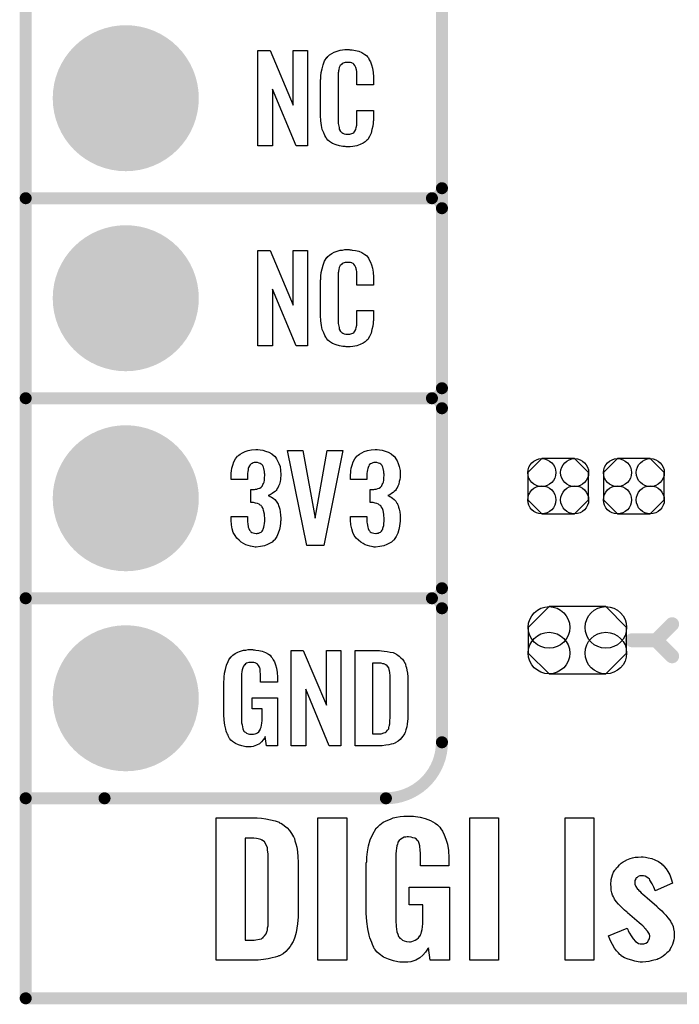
# Model space of a CAD drawing. Extents: x -0.07 to 0.95, y -0.15 to 2.1.
# Tile 1 of 14: x -0.05 to 0.28, y -0.15 to 0.34. Entities that reach past the tile are written whole.
import ezdxf

# ---------------------------------------------------------------- set-up
doc = ezdxf.new("R2010")
doc.units = 0
doc.layers.get('0').update_dxf_attribs({"linetype": 'CONTINUOUS'})
for name, color, linetype in [('gko', 6, 'CONTINUOUS'), ('gto', 2, 'CONTINUOUS'), ('gts', 1, 'CONTINUOUS')]:
    doc.layers.add(name, color=color, linetype=linetype)

# ---------------------------------------------------------------- blocks, each defined once
blk = doc.blocks.new('D11')
at = {"const_width": 0.003}
blk.add_lwpolyline([(-0.0015, 0, 1), (0.0015, 0, 1)], format="xyb", close=True, dxfattribs=at)
blk = doc.blocks.new('D15')
at = {"const_width": 0.0035}
blk.add_lwpolyline([(-0.00175, 0, 1), (0.00175, 0, 1)], format="xyb", close=True, dxfattribs=at)
blk = doc.blocks.new('D90')
blk.add_lwpolyline([(-0.0152, 0.0068), (-0.0152, -0.0068), (-0.0082, -0.0138), (0.0082, -0.0138), (0.0152, -0.0068), (0.0152, 0.0068), (0.0082, 0.0138), (-0.0082, 0.0138)], close=True)
for centre in [(-0.0082, 0.0068), (0.0082, 0.0068), (-0.0082, -0.0068), (0.0082, -0.0068)]:
    blk.add_circle(centre, 0.007)
blk = doc.blocks.new('D94')
blk.add_lwpolyline([(-0.0142, -0.0168), (0.0142, -0.0168), (0.0246, -0.0064), (0.0246, 0.0064), (0.0142, 0.0168), (-0.0142, 0.0168), (-0.0246, 0.0064), (-0.0246, -0.0064)], close=True)
for centre in [(-0.0142, 0.0064), (0.0142, 0.0064), (-0.0142, -0.0064), (0.0142, -0.0064)]:
    blk.add_circle(centre, 0.0104)
blk = doc.blocks.new('D42')
at = {"const_width": 0.0365}
blk.add_lwpolyline([(-0.01825, 0, 1), (0.01825, 0, 1)], format="xyb", close=True, dxfattribs=at)

msp = doc.modelspace()

# ---------------------------------------------------------------- linework, layer by layer
at = {"layer": 'gko', "color": 6, "const_width": 0.006}
for points in [[(-0.05, -0.15), (-0.05, 2.01)], [(-0.05, -0.15), (0.85, -0.15)]]:
    msp.add_lwpolyline(points, dxfattribs=at)
at = {"layer": 'gto', "color": 2}
for points, const_width in [([(0.158, -0.022), (0.158, 0.722)], 0.006), ([(0.158, 0.255), (0.158, 0.345)], 0.006), ([(-0.05, 0.25), (0.153, 0.25)], 0.006), ([(-0.05, 0.25), (0.153, 0.25)], 0.006), ([(0.153, 0.25), (0.153, 0.25)], 0.006), ([(0.153, 0.25), (0.153, 0.25)], 0.006), ([(0.158, 0.245), (0.158, 0.245)], 0.006), ([(0.158, 0.245), (0.158, 0.245)], 0.006), ([(0.158, 0.245), (0.158, 0.245)], 0.006), ([(0.158, 0.245), (0.158, 0.245)], 0.006), ([(0.158, 0.155), (0.158, 0.245)], 0.006), ([(-0.05, 0.15), (0.153, 0.15)], 0.006), ([(-0.05, 0.15), (0.153, 0.15)], 0.006), ([(0.153, 0.15), (0.153, 0.15)], 0.006), ([(0.153, 0.15), (0.153, 0.15)], 0.006), ([(0.158, 0.145), (0.158, 0.145)], 0.006), ([(0.158, 0.145), (0.158, 0.145)], 0.006), ([(0.158, 0.145), (0.158, 0.145)], 0.006), ([(0.158, 0.145), (0.158, 0.145)], 0.006), ([(0.158, 0.055), (0.158, 0.145)], 0.006), ([(-0.05, 0.05), (0.153, 0.05)], 0.006), ([(-0.05, 0.05), (0.153, 0.05)], 0.006), ([(0.153, 0.05), (0.153, 0.05)], 0.006), ([(0.153, 0.05), (0.153, 0.05)], 0.006), ([(0.158, 0.045), (0.158, 0.045)], 0.006), ([(0.158, 0.045), (0.158, 0.045)], 0.006), ([(0.158, 0.045), (0.158, 0.045)], 0.006), ([(0.158, 0.045), (0.158, 0.045)], 0.006), ([(0.265, 0.029), (0.273, 0.037)], 0.007), ([(0.253, 0.029), (0.265, 0.029)], 0.007), ([(0.265, 0.029), (0.273, 0.021)], 0.007), ([(-0.05, -0.05), (0.13, -0.05)], 0.006), ([(-0.05, -0.05), (-0.0106, -0.05)], 0.006), ([(0.13, -0.05), (0.13, -0.05)], 0.006), ([(0.13, -0.05), (0.13, -0.05)], 0.006)]:
    msp.add_lwpolyline(points, dxfattribs=dict(at, const_width=const_width))
for points in [[(0.0908, 0.2762), (0.0851, 0.2762), (0.0734, 0.3046), (0.0734, 0.2762), (0.066, 0.2762), (0.066, 0.3238), (0.0722, 0.3238), (0.0837, 0.2966), (0.0837, 0.3238), (0.0908, 0.3238), (0.0908, 0.2762)], [(0.112, 0.3242), (0.1126, 0.3242), (0.1132, 0.3241), (0.1148, 0.3239), (0.1164, 0.3235), (0.118, 0.3228), (0.1195, 0.3219), (0.1203, 0.3214), (0.1208, 0.3207), (0.1209, 0.3205), (0.1213, 0.3201), (0.1217, 0.3192), (0.1223, 0.3181), (0.1228, 0.3167), (0.1233, 0.315), (0.1237, 0.3129), (0.1238, 0.3106), (0.1238, 0.3066), (0.1154, 0.3066), (0.1154, 0.3107), (0.1154, 0.3108), (0.1154, 0.3111), (0.1154, 0.3116), (0.1154, 0.3121), (0.1154, 0.3134), (0.1153, 0.3141), (0.1152, 0.3146), (0.1152, 0.3147), (0.1151, 0.3149), (0.1149, 0.3154), (0.1145, 0.3163), (0.114, 0.317), (0.1138, 0.3172), (0.1136, 0.3173), (0.1132, 0.3175), (0.1129, 0.3177), (0.1123, 0.3178), (0.1116, 0.3179), (0.1105, 0.3179), (0.1102, 0.3179), (0.1097, 0.3179), (0.1087, 0.3175), (0.1082, 0.3173), (0.1078, 0.3169), (0.1076, 0.3167), (0.1072, 0.3163), (0.1067, 0.3154), (0.1064, 0.3143), (0.1064, 0.3142), (0.1064, 0.3141), (0.1063, 0.3137), (0.1063, 0.3132), (0.1062, 0.3127), (0.1062, 0.3119), (0.1061, 0.3111), (0.1061, 0.3102), (0.1061, 0.2895), (0.1061, 0.2894), (0.1061, 0.2889), (0.1062, 0.2882), (0.1062, 0.2873), (0.1066, 0.2854), (0.1067, 0.2845), (0.1071, 0.2837), (0.1072, 0.2836), (0.1073, 0.2834), (0.1076, 0.2832), (0.108, 0.2829), (0.1085, 0.2825), (0.1092, 0.2822), (0.11, 0.2821), (0.1109, 0.282), (0.1113, 0.282), (0.1116, 0.2821), (0.112, 0.2821), (0.113, 0.2823), (0.1135, 0.2826), (0.1139, 0.2829), (0.114, 0.2829), (0.1141, 0.2831), (0.1144, 0.2835), (0.1149, 0.2844), (0.1152, 0.2854), (0.1152, 0.2855), (0.1153, 0.2857), (0.1153, 0.286), (0.1154, 0.2865), (0.1154, 0.2871), (0.1154, 0.2878), (0.1154, 0.2886), (0.1154, 0.2895), (0.1154, 0.2938), (0.1238, 0.2938), (0.1238, 0.29), (0.1238, 0.2899), (0.1238, 0.2897), (0.1238, 0.2894), (0.1238, 0.2889), (0.1237, 0.2883), (0.1236, 0.2876), (0.1234, 0.2861), (0.123, 0.2844), (0.1226, 0.2826), (0.1218, 0.2809), (0.1209, 0.2794), (0.1208, 0.2792), (0.1203, 0.2788), (0.1196, 0.2782), (0.1186, 0.2775), (0.1172, 0.2769), (0.1154, 0.2762), (0.1145, 0.276), (0.1134, 0.2759), (0.1122, 0.2757), (0.1102, 0.2757), (0.1097, 0.2758), (0.1091, 0.2758), (0.1084, 0.2759), (0.1068, 0.2762), (0.1051, 0.2767), (0.1033, 0.2774), (0.1018, 0.2784), (0.101, 0.279), (0.1004, 0.2797), (0.1004, 0.2798), (0.1003, 0.2799), (0.1001, 0.2802), (0.0999, 0.2805), (0.0994, 0.2814), (0.0989, 0.2827), (0.0982, 0.2844), (0.0978, 0.2864), (0.0974, 0.2887), (0.0973, 0.2914), (0.0973, 0.3083), (0.0973, 0.3084), (0.0973, 0.3087), (0.0973, 0.3091), (0.0974, 0.3096), (0.0974, 0.3103), (0.0975, 0.311), (0.0977, 0.3128), (0.0981, 0.3147), (0.0986, 0.3167), (0.0993, 0.3186), (0.1004, 0.3203), (0.1004, 0.3203), (0.1006, 0.3204), (0.1009, 0.3209), (0.1018, 0.3216), (0.1029, 0.3223), (0.1042, 0.323), (0.1052, 0.3234), (0.1061, 0.3237), (0.1071, 0.324), (0.1083, 0.3241), (0.1095, 0.3243), (0.1116, 0.3243), (0.112, 0.3242)], [(0.0908, 0.1762), (0.0851, 0.1762), (0.0734, 0.2046), (0.0734, 0.1762), (0.066, 0.1762), (0.066, 0.2238), (0.0722, 0.2238), (0.0837, 0.1966), (0.0837, 0.2238), (0.0908, 0.2238), (0.0908, 0.1762)], [(0.112, 0.2242), (0.1126, 0.2242), (0.1132, 0.2241), (0.1148, 0.2239), (0.1164, 0.2235), (0.118, 0.2228), (0.1195, 0.2219), (0.1203, 0.2214), (0.1208, 0.2207), (0.1209, 0.2205), (0.1213, 0.2201), (0.1217, 0.2192), (0.1223, 0.2181), (0.1228, 0.2167), (0.1233, 0.215), (0.1237, 0.213), (0.1238, 0.2106), (0.1238, 0.2066), (0.1154, 0.2066), (0.1154, 0.2107), (0.1154, 0.2108), (0.1154, 0.2111), (0.1154, 0.2116), (0.1154, 0.2121), (0.1154, 0.2134), (0.1153, 0.2141), (0.1152, 0.2146), (0.1152, 0.2147), (0.1151, 0.2149), (0.1149, 0.2154), (0.1145, 0.2163), (0.114, 0.217), (0.1138, 0.2172), (0.1136, 0.2173), (0.1132, 0.2175), (0.1129, 0.2177), (0.1123, 0.2178), (0.1116, 0.2179), (0.1105, 0.2179), (0.1102, 0.2179), (0.1097, 0.2179), (0.1087, 0.2175), (0.1082, 0.2173), (0.1078, 0.2169), (0.1076, 0.2167), (0.1072, 0.2163), (0.1067, 0.2154), (0.1064, 0.2143), (0.1064, 0.2142), (0.1064, 0.2141), (0.1063, 0.2137), (0.1063, 0.2132), (0.1062, 0.2127), (0.1062, 0.2119), (0.1061, 0.2111), (0.1061, 0.2102), (0.1061, 0.1895), (0.1061, 0.1894), (0.1061, 0.1889), (0.1062, 0.1882), (0.1062, 0.1873), (0.1066, 0.1854), (0.1067, 0.1845), (0.1071, 0.1837), (0.1072, 0.1836), (0.1073, 0.1834), (0.1076, 0.1832), (0.108, 0.1829), (0.1085, 0.1825), (0.1092, 0.1822), (0.11, 0.1821), (0.1109, 0.182), (0.1113, 0.182), (0.1116, 0.1821), (0.112, 0.1821), (0.113, 0.1823), (0.1135, 0.1826), (0.1139, 0.1829), (0.114, 0.1829), (0.1141, 0.1831), (0.1144, 0.1835), (0.1149, 0.1844), (0.1152, 0.1854), (0.1152, 0.1855), (0.1153, 0.1857), (0.1153, 0.186), (0.1154, 0.1865), (0.1154, 0.187), (0.1154, 0.1878), (0.1154, 0.1886), (0.1154, 0.1895), (0.1154, 0.1938), (0.1238, 0.1938), (0.1238, 0.19), (0.1238, 0.1899), (0.1238, 0.1897), (0.1238, 0.1894), (0.1238, 0.1889), (0.1237, 0.1883), (0.1236, 0.1876), (0.1234, 0.1861), (0.123, 0.1844), (0.1226, 0.1826), (0.1218, 0.1809), (0.1209, 0.1794), (0.1208, 0.1792), (0.1203, 0.1788), (0.1196, 0.1782), (0.1186, 0.1775), (0.1172, 0.1769), (0.1154, 0.1762), (0.1145, 0.176), (0.1134, 0.1759), (0.1122, 0.1757), (0.1102, 0.1757), (0.1097, 0.1758), (0.1091, 0.1758), (0.1084, 0.1759), (0.1068, 0.1762), (0.1051, 0.1767), (0.1033, 0.1774), (0.1018, 0.1784), (0.101, 0.179), (0.1004, 0.1797), (0.1004, 0.1798), (0.1003, 0.1799), (0.1001, 0.1802), (0.0999, 0.1805), (0.0994, 0.1814), (0.0989, 0.1827), (0.0982, 0.1844), (0.0978, 0.1864), (0.0974, 0.1887), (0.0973, 0.1914), (0.0973, 0.2083), (0.0973, 0.2084), (0.0973, 0.2087), (0.0973, 0.2091), (0.0974, 0.2096), (0.0974, 0.2103), (0.0975, 0.211), (0.0977, 0.2128), (0.0981, 0.2147), (0.0986, 0.2166), (0.0993, 0.2186), (0.1004, 0.2203), (0.1004, 0.2203), (0.1006, 0.2204), (0.1009, 0.2209), (0.1018, 0.2216), (0.1029, 0.2223), (0.1042, 0.223), (0.1052, 0.2234), (0.1061, 0.2237), (0.1071, 0.224), (0.1083, 0.2241), (0.1095, 0.2243), (0.1116, 0.2243), (0.112, 0.2242)], [(0.066, 0.1243), (0.0672, 0.1242), (0.0685, 0.124), (0.0699, 0.1235), (0.0715, 0.123), (0.073, 0.1222), (0.0743, 0.1211), (0.0745, 0.121), (0.0748, 0.1206), (0.0753, 0.1197), (0.0759, 0.1187), (0.0765, 0.1174), (0.0771, 0.1159), (0.0774, 0.1139), (0.0775, 0.1118), (0.0775, 0.1116), (0.0775, 0.1111), (0.0774, 0.1103), (0.0773, 0.1094), (0.0771, 0.1083), (0.0768, 0.1071), (0.0763, 0.106), (0.0758, 0.1049), (0.0757, 0.1048), (0.0755, 0.1044), (0.0751, 0.1039), (0.0746, 0.1034), (0.0739, 0.1028), (0.0732, 0.1023), (0.0722, 0.1017), (0.0712, 0.1013), (0.0713, 0.1013), (0.0717, 0.1012), (0.0722, 0.1009), (0.0729, 0.1005), (0.0736, 0.1), (0.0745, 0.0993), (0.0752, 0.0985), (0.0759, 0.0975), (0.0759, 0.0975), (0.0761, 0.0971), (0.0764, 0.0964), (0.0767, 0.0956), (0.077, 0.0945), (0.0772, 0.0932), (0.0774, 0.0916), (0.0775, 0.09), (0.0775, 0.0899), (0.0775, 0.0897), (0.0775, 0.0893), (0.0775, 0.0889), (0.0774, 0.0883), (0.0773, 0.0876), (0.0771, 0.0861), (0.0768, 0.0843), (0.0762, 0.0826), (0.0755, 0.0809), (0.0745, 0.0793), (0.0744, 0.0791), (0.0739, 0.0788), (0.0732, 0.0781), (0.0722, 0.0775), (0.0709, 0.0768), (0.0693, 0.0762), (0.0673, 0.0758), (0.0651, 0.0756), (0.0646, 0.0756), (0.064, 0.0757), (0.0632, 0.0758), (0.0623, 0.076), (0.0611, 0.0764), (0.06, 0.0767), (0.0589, 0.0773), (0.0577, 0.078), (0.0566, 0.079), (0.0555, 0.08), (0.0546, 0.0814), (0.0537, 0.0828), (0.0532, 0.0847), (0.0528, 0.0867), (0.0526, 0.0891), (0.0526, 0.0908), (0.0608, 0.0908), (0.0608, 0.0894), (0.0608, 0.0892), (0.0608, 0.0889), (0.0609, 0.0881), (0.061, 0.0874), (0.0612, 0.0856), (0.0615, 0.0848), (0.0618, 0.084), (0.0619, 0.084), (0.062, 0.0838), (0.0623, 0.0835), (0.0625, 0.0832), (0.063, 0.0829), (0.0636, 0.0827), (0.0644, 0.0825), (0.0652, 0.0824), (0.0656, 0.0824), (0.066, 0.0825), (0.0665, 0.0826), (0.0671, 0.0828), (0.0676, 0.0831), (0.0682, 0.0836), (0.0685, 0.0841), (0.0685, 0.0842), (0.0687, 0.0845), (0.0688, 0.085), (0.069, 0.0855), (0.0692, 0.0864), (0.0693, 0.0873), (0.0695, 0.0885), (0.0695, 0.0898), (0.0695, 0.09), (0.0695, 0.0904), (0.0694, 0.0911), (0.0693, 0.092), (0.0689, 0.0938), (0.0686, 0.0948), (0.0682, 0.0956), (0.0681, 0.0957), (0.0679, 0.096), (0.0676, 0.0963), (0.0672, 0.0966), (0.0666, 0.0971), (0.0659, 0.0974), (0.0649, 0.0976), (0.0639, 0.0978), (0.0625, 0.0978), (0.0625, 0.1044), (0.0643, 0.1044), (0.0648, 0.1045), (0.0655, 0.1046), (0.0662, 0.1048), (0.067, 0.1051), (0.0676, 0.1055), (0.0682, 0.1061), (0.0683, 0.1062), (0.0684, 0.1063), (0.0685, 0.1068), (0.0688, 0.1074), (0.0691, 0.1081), (0.0693, 0.1091), (0.0694, 0.1102), (0.0695, 0.1115), (0.0695, 0.1117), (0.0695, 0.1121), (0.0694, 0.1126), (0.0694, 0.1133), (0.069, 0.1148), (0.0688, 0.1156), (0.0685, 0.1162), (0.0685, 0.1163), (0.0683, 0.1165), (0.068, 0.1168), (0.0677, 0.1171), (0.0672, 0.1173), (0.0666, 0.1176), (0.0659, 0.1178), (0.065, 0.1179), (0.0647, 0.1179), (0.0642, 0.1178), (0.0637, 0.1177), (0.0632, 0.1174), (0.0626, 0.1172), (0.0621, 0.1167), (0.0617, 0.1161), (0.0617, 0.116), (0.0616, 0.1159), (0.0614, 0.1154), (0.0612, 0.1149), (0.0611, 0.1142), (0.061, 0.1134), (0.0609, 0.1123), (0.0608, 0.1111), (0.0608, 0.1094), (0.0526, 0.1094), (0.0526, 0.1116), (0.0526, 0.1117), (0.0526, 0.1119), (0.0526, 0.1122), (0.0527, 0.1126), (0.0528, 0.1137), (0.053, 0.1151), (0.0535, 0.1166), (0.054, 0.1182), (0.0548, 0.1197), (0.0559, 0.121), (0.0561, 0.1212), (0.0565, 0.1216), (0.0572, 0.1221), (0.0583, 0.1227), (0.0596, 0.1234), (0.0611, 0.1238), (0.0629, 0.1242), (0.065, 0.1244), (0.0656, 0.1244), (0.066, 0.1243)], [(0.0989, 0.0763), (0.0904, 0.0763), (0.0808, 0.1238), (0.0884, 0.1238), (0.0947, 0.0901), (0.1006, 0.1238), (0.1084, 0.1238), (0.0989, 0.0763)], [(0.1257, 0.1243), (0.1268, 0.1242), (0.1281, 0.124), (0.1296, 0.1235), (0.1312, 0.123), (0.1326, 0.1222), (0.1339, 0.1211), (0.1341, 0.121), (0.1345, 0.1206), (0.135, 0.1197), (0.1356, 0.1187), (0.1362, 0.1174), (0.1367, 0.1159), (0.1371, 0.1139), (0.1372, 0.1118), (0.1372, 0.1116), (0.1372, 0.1111), (0.1371, 0.1103), (0.137, 0.1094), (0.1367, 0.1083), (0.1364, 0.1071), (0.136, 0.106), (0.1354, 0.1049), (0.1353, 0.1048), (0.1351, 0.1044), (0.1348, 0.1039), (0.1342, 0.1034), (0.1336, 0.1028), (0.1328, 0.1023), (0.1319, 0.1017), (0.1309, 0.1013), (0.131, 0.1013), (0.1314, 0.1012), (0.1319, 0.1009), (0.1326, 0.1005), (0.1333, 0.1), (0.1341, 0.0993), (0.1349, 0.0985), (0.1355, 0.0975), (0.1356, 0.0975), (0.1358, 0.0971), (0.1361, 0.0964), (0.1363, 0.0956), (0.1366, 0.0945), (0.1369, 0.0932), (0.1371, 0.0916), (0.1372, 0.09), (0.1372, 0.0899), (0.1372, 0.0897), (0.1372, 0.0893), (0.1372, 0.0889), (0.1371, 0.0883), (0.137, 0.0876), (0.1368, 0.0861), (0.1364, 0.0843), (0.1359, 0.0826), (0.1351, 0.0809), (0.1341, 0.0793), (0.134, 0.0791), (0.1336, 0.0788), (0.1328, 0.0781), (0.1318, 0.0775), (0.1305, 0.0768), (0.1289, 0.0762), (0.127, 0.0758), (0.1248, 0.0756), (0.1242, 0.0756), (0.1237, 0.0757), (0.1228, 0.0758), (0.1219, 0.076), (0.1208, 0.0764), (0.1197, 0.0767), (0.1186, 0.0773), (0.1174, 0.078), (0.1163, 0.079), (0.1152, 0.08), (0.1142, 0.0814), (0.1134, 0.0828), (0.1129, 0.0847), (0.1125, 0.0867), (0.1123, 0.0891), (0.1123, 0.0908), (0.1204, 0.0908), (0.1204, 0.0894), (0.1204, 0.0892), (0.1204, 0.0889), (0.1205, 0.0881), (0.1206, 0.0874), (0.1209, 0.0856), (0.1212, 0.0848), (0.1215, 0.084), (0.1215, 0.084), (0.1216, 0.0838), (0.1219, 0.0835), (0.1222, 0.0832), (0.1227, 0.0829), (0.1233, 0.0827), (0.124, 0.0825), (0.1249, 0.0824), (0.1252, 0.0824), (0.1257, 0.0825), (0.1262, 0.0826), (0.1267, 0.0828), (0.1273, 0.0831), (0.1278, 0.0836), (0.1282, 0.0841), (0.1282, 0.0842), (0.1284, 0.0845), (0.1285, 0.085), (0.1287, 0.0855), (0.1289, 0.0864), (0.1289, 0.0873), (0.1291, 0.0885), (0.1291, 0.0898), (0.1291, 0.09), (0.1291, 0.0904), (0.129, 0.0911), (0.1289, 0.092), (0.1286, 0.0938), (0.1283, 0.0948), (0.1278, 0.0956), (0.1277, 0.0957), (0.1276, 0.096), (0.1273, 0.0963), (0.1268, 0.0966), (0.1263, 0.0971), (0.1255, 0.0974), (0.1246, 0.0976), (0.1236, 0.0978), (0.1222, 0.0978), (0.1222, 0.1044), (0.124, 0.1044), (0.1245, 0.1045), (0.1252, 0.1046), (0.1259, 0.1048), (0.1266, 0.1051), (0.1273, 0.1055), (0.1278, 0.1061), (0.1279, 0.1062), (0.128, 0.1063), (0.1282, 0.1068), (0.1285, 0.1074), (0.1288, 0.1081), (0.1289, 0.1091), (0.129, 0.1102), (0.1291, 0.1115), (0.1291, 0.1117), (0.1291, 0.1121), (0.129, 0.1126), (0.129, 0.1133), (0.1287, 0.1148), (0.1285, 0.1156), (0.1281, 0.1162), (0.1281, 0.1163), (0.1279, 0.1165), (0.1277, 0.1168), (0.1274, 0.1171), (0.1269, 0.1173), (0.1263, 0.1176), (0.1255, 0.1178), (0.1247, 0.1179), (0.1243, 0.1179), (0.1239, 0.1178), (0.1234, 0.1177), (0.1228, 0.1174), (0.1223, 0.1172), (0.1217, 0.1167), (0.1214, 0.1161), (0.1214, 0.116), (0.1213, 0.1159), (0.1211, 0.1154), (0.1209, 0.1149), (0.1208, 0.1142), (0.1206, 0.1134), (0.1205, 0.1123), (0.1204, 0.1111), (0.1204, 0.1094), (0.1123, 0.1094), (0.1123, 0.1116), (0.1123, 0.1117), (0.1123, 0.1119), (0.1123, 0.1122), (0.1124, 0.1126), (0.1125, 0.1137), (0.1127, 0.1151), (0.1131, 0.1166), (0.1137, 0.1182), (0.1144, 0.1197), (0.1155, 0.121), (0.1157, 0.1212), (0.1162, 0.1216), (0.1168, 0.1221), (0.1179, 0.1227), (0.1192, 0.1234), (0.1208, 0.1238), (0.1226, 0.1242), (0.1247, 0.1244), (0.1252, 0.1244), (0.1257, 0.1243)], [(0.0637, 0.0242), (0.0644, 0.0242), (0.065, 0.0241), (0.0665, 0.0239), (0.0682, 0.0235), (0.0698, 0.0228), (0.0714, 0.022), (0.0721, 0.0215), (0.0727, 0.0208), (0.0728, 0.0206), (0.0732, 0.0202), (0.0736, 0.0193), (0.0743, 0.0182), (0.0748, 0.0167), (0.0753, 0.015), (0.0757, 0.0129), (0.0758, 0.0105), (0.0758, 0.008), (0.0674, 0.008), (0.0674, 0.0106), (0.0674, 0.0107), (0.0674, 0.0111), (0.0674, 0.0116), (0.0674, 0.0121), (0.0672, 0.0134), (0.0672, 0.0142), (0.0671, 0.0147), (0.0671, 0.0148), (0.067, 0.015), (0.067, 0.0153), (0.0668, 0.0156), (0.0664, 0.0164), (0.0658, 0.0171), (0.0656, 0.0172), (0.0653, 0.0174), (0.065, 0.0176), (0.0646, 0.0177), (0.064, 0.0179), (0.0635, 0.0179), (0.0623, 0.0179), (0.062, 0.0179), (0.0615, 0.0179), (0.0604, 0.0175), (0.0599, 0.0172), (0.0595, 0.0168), (0.0593, 0.0167), (0.0589, 0.0161), (0.0585, 0.0153), (0.0581, 0.0142), (0.0581, 0.0141), (0.0581, 0.0139), (0.058, 0.0135), (0.058, 0.013), (0.0579, 0.0124), (0.0579, 0.0117), (0.0578, 0.0108), (0.0578, 0.0099), (0.0578, -0.01), (0.0578, -0.0102), (0.0578, -0.0106), (0.0579, -0.0114), (0.0579, -0.0123), (0.0581, -0.0132), (0.0583, -0.0142), (0.0585, -0.0153), (0.0588, -0.0161), (0.0589, -0.0162), (0.059, -0.0164), (0.0594, -0.0167), (0.0598, -0.017), (0.0603, -0.0174), (0.0611, -0.0178), (0.0619, -0.0179), (0.0629, -0.018), (0.0634, -0.018), (0.0639, -0.0179), (0.0646, -0.0178), (0.0652, -0.0176), (0.0659, -0.0172), (0.0665, -0.0167), (0.067, -0.016), (0.0671, -0.0159), (0.0672, -0.0156), (0.0673, -0.0151), (0.0676, -0.0144), (0.0678, -0.0135), (0.068, -0.0124), (0.0681, -0.0111), (0.0682, -0.0096), (0.0682, -0.0052), (0.0631, -0.0052), (0.0631, 0.0003), (0.0759, 0.0003), (0.0759, -0.0238), (0.0703, -0.0238), (0.0697, -0.0191), (0.0697, -0.0192), (0.0697, -0.0193), (0.0693, -0.02), (0.0687, -0.0208), (0.0679, -0.0217), (0.0668, -0.0227), (0.0654, -0.0235), (0.0637, -0.0241), (0.0627, -0.0242), (0.0617, -0.0243), (0.0611, -0.0243), (0.0606, -0.0242), (0.06, -0.0242), (0.0594, -0.0241), (0.058, -0.0238), (0.0563, -0.0233), (0.0548, -0.0226), (0.0533, -0.0216), (0.0525, -0.021), (0.052, -0.0203), (0.052, -0.0202), (0.0519, -0.0201), (0.0517, -0.0198), (0.0515, -0.0195), (0.0513, -0.0191), (0.0511, -0.0185), (0.0508, -0.0179), (0.0505, -0.0172), (0.0502, -0.0164), (0.05, -0.0154), (0.0495, -0.0134), (0.0491, -0.0109), (0.049, -0.0081), (0.049, 0.0079), (0.049, 0.008), (0.049, 0.0082), (0.049, 0.0086), (0.0491, 0.0092), (0.0491, 0.0099), (0.0492, 0.0106), (0.0494, 0.0125), (0.0498, 0.0144), (0.0503, 0.0165), (0.0511, 0.0184), (0.0515, 0.0193), (0.0521, 0.0202), (0.0521, 0.0203), (0.0523, 0.0203), (0.0526, 0.0208), (0.0535, 0.0215), (0.0546, 0.0223), (0.056, 0.023), (0.0569, 0.0234), (0.0578, 0.0237), (0.0588, 0.024), (0.06, 0.0241), (0.0612, 0.0243), (0.0633, 0.0243), (0.0637, 0.0242)], [(0.1074, -0.0238), (0.1017, -0.0238), (0.09, 0.0046), (0.09, -0.0238), (0.0826, -0.0238), (0.0826, 0.0238), (0.0887, 0.0238), (0.1003, -0.0034), (0.1003, 0.0238), (0.1074, 0.0238), (0.1074, -0.0238)], [(0.1278, 0.0237), (0.1291, 0.0236), (0.1306, 0.0234), (0.1321, 0.0231), (0.1336, 0.0228), (0.1349, 0.0222), (0.1351, 0.0221), (0.1354, 0.0219), (0.136, 0.0216), (0.1367, 0.021), (0.1375, 0.0203), (0.1383, 0.0195), (0.139, 0.0185), (0.1396, 0.0174), (0.1397, 0.0172), (0.1398, 0.0168), (0.14, 0.0161), (0.1403, 0.0152), (0.1405, 0.014), (0.1408, 0.0125), (0.1409, 0.0108), (0.141, 0.009), (0.141, -0.0083), (0.141, -0.0084), (0.141, -0.0086), (0.141, -0.0089), (0.141, -0.0093), (0.1409, -0.0103), (0.1408, -0.0115), (0.1406, -0.0129), (0.1404, -0.0143), (0.14, -0.0158), (0.1396, -0.0171), (0.1395, -0.0173), (0.1393, -0.0177), (0.1389, -0.0182), (0.1385, -0.019), (0.1378, -0.0198), (0.1371, -0.0206), (0.1361, -0.0214), (0.135, -0.0221), (0.1348, -0.0222), (0.1344, -0.0224), (0.1337, -0.0227), (0.1326, -0.0229), (0.1314, -0.0232), (0.1299, -0.0235), (0.1281, -0.0237), (0.1262, -0.0238), (0.1146, -0.0238), (0.1146, 0.0238), (0.1268, 0.0238), (0.1278, 0.0237)], [(0.1269, 0.0176), (0.1233, 0.0176), (0.1233, -0.0178), (0.1265, -0.0178), (0.127, -0.0177), (0.1276, -0.0177), (0.1289, -0.0173), (0.1296, -0.0171), (0.1302, -0.0167), (0.1302, -0.0167), (0.1303, -0.0166), (0.1308, -0.016), (0.1314, -0.0152), (0.1315, -0.0146), (0.1317, -0.014), (0.1317, -0.0139), (0.1318, -0.0136), (0.1318, -0.0132), (0.1319, -0.0127), (0.132, -0.0119), (0.132, -0.011), (0.1321, -0.0099), (0.1321, -0.0087), (0.1321, 0.0095), (0.1321, 0.0097), (0.1321, 0.0101), (0.1321, 0.0106), (0.1321, 0.0113), (0.1319, 0.0129), (0.1318, 0.0137), (0.1317, 0.0143), (0.1317, 0.0144), (0.1316, 0.0146), (0.1315, 0.0149), (0.1314, 0.0153), (0.1308, 0.0161), (0.1304, 0.0165), (0.13, 0.0167), (0.1299, 0.0167), (0.1297, 0.0168), (0.1294, 0.017), (0.1289, 0.0172), (0.1284, 0.0173), (0.1277, 0.0175), (0.1269, 0.0176)], [(0.1428, -0.059), (0.1437, -0.059), (0.1448, -0.0591), (0.1471, -0.0595), (0.1496, -0.0601), (0.1523, -0.0611), (0.1546, -0.0625), (0.1558, -0.0633), (0.1567, -0.0643), (0.1569, -0.0645), (0.1574, -0.0652), (0.1582, -0.0665), (0.1591, -0.0682), (0.1599, -0.0704), (0.1607, -0.073), (0.1613, -0.0761), (0.1614, -0.0797), (0.1614, -0.0838), (0.1473, -0.0838), (0.1473, -0.0788), (0.1473, -0.0786), (0.1473, -0.078), (0.1473, -0.0772), (0.1471, -0.0761), (0.1469, -0.0737), (0.1466, -0.0726), (0.1462, -0.0716), (0.1462, -0.0715), (0.1459, -0.0712), (0.1456, -0.0709), (0.1452, -0.0704), (0.1445, -0.07), (0.1435, -0.0697), (0.1426, -0.0694), (0.1412, -0.0693), (0.1406, -0.0693), (0.1399, -0.0694), (0.1391, -0.0695), (0.1383, -0.07), (0.1374, -0.0704), (0.1366, -0.0711), (0.136, -0.0719), (0.136, -0.072), (0.1359, -0.0723), (0.1358, -0.073), (0.1355, -0.0738), (0.1353, -0.075), (0.1351, -0.0762), (0.1349, -0.0777), (0.1349, -0.0795), (0.1349, -0.1113), (0.1349, -0.1116), (0.1349, -0.1122), (0.1351, -0.113), (0.1351, -0.1141), (0.1355, -0.1167), (0.1359, -0.118), (0.1363, -0.1191), (0.1365, -0.1192), (0.1366, -0.1195), (0.137, -0.1199), (0.1376, -0.1203), (0.1383, -0.1209), (0.1392, -0.1213), (0.1403, -0.1216), (0.1417, -0.1217), (0.1423, -0.1217), (0.143, -0.1216), (0.1438, -0.1213), (0.1446, -0.121), (0.1455, -0.1205), (0.1463, -0.1198), (0.147, -0.1188), (0.1471, -0.1187), (0.1473, -0.1183), (0.1476, -0.1176), (0.1478, -0.1167), (0.1481, -0.1156), (0.1483, -0.1142), (0.1485, -0.1126), (0.1485, -0.1108), (0.1485, -0.1033), (0.1416, -0.1033), (0.1416, -0.0944), (0.1617, -0.0944), (0.1617, -0.131), (0.1521, -0.131), (0.1512, -0.1248), (0.1512, -0.1249), (0.151, -0.1251), (0.1505, -0.1259), (0.1498, -0.127), (0.1485, -0.1284), (0.1469, -0.1298), (0.1449, -0.1309), (0.1424, -0.1317), (0.141, -0.1319), (0.1395, -0.132), (0.1385, -0.132), (0.1378, -0.1319), (0.137, -0.1319), (0.136, -0.1317), (0.1338, -0.1312), (0.1313, -0.1305), (0.1288, -0.1294), (0.1266, -0.1278), (0.1256, -0.1269), (0.1247, -0.1258), (0.1247, -0.1256), (0.1245, -0.1255), (0.1242, -0.1251), (0.124, -0.1245), (0.1237, -0.1239), (0.1233, -0.1231), (0.1229, -0.1221), (0.1224, -0.121), (0.122, -0.1198), (0.1216, -0.1185), (0.1209, -0.1153), (0.1204, -0.1116), (0.1202, -0.1074), (0.1202, -0.0836), (0.1202, -0.0834), (0.1202, -0.083), (0.1202, -0.0824), (0.1204, -0.0816), (0.1204, -0.0805), (0.1205, -0.0794), (0.1208, -0.0768), (0.1213, -0.0738), (0.1222, -0.0708), (0.1234, -0.0679), (0.1249, -0.0652), (0.1249, -0.0651), (0.1252, -0.065), (0.1259, -0.0643), (0.127, -0.0632), (0.1287, -0.062), (0.1298, -0.0615), (0.1309, -0.0609), (0.1323, -0.0604), (0.1337, -0.0598), (0.1353, -0.0594), (0.1372, -0.0591), (0.139, -0.0589), (0.1421, -0.0589), (0.1428, -0.059)], [(0.0657, -0.0598), (0.0678, -0.06), (0.07, -0.0602), (0.0723, -0.0607), (0.0746, -0.0612), (0.0766, -0.062), (0.0769, -0.0622), (0.0775, -0.0625), (0.0784, -0.063), (0.0794, -0.0638), (0.0807, -0.0648), (0.0819, -0.0661), (0.0829, -0.0676), (0.0839, -0.0693), (0.084, -0.0695), (0.0843, -0.0701), (0.0845, -0.0712), (0.085, -0.0727), (0.0854, -0.0745), (0.0858, -0.0768), (0.0859, -0.0793), (0.0861, -0.082), (0.0861, -0.1081), (0.0861, -0.1083), (0.0861, -0.1085), (0.0861, -0.109), (0.0861, -0.1095), (0.0859, -0.111), (0.0858, -0.1128), (0.0855, -0.1149), (0.0851, -0.1171), (0.0845, -0.1194), (0.0839, -0.1213), (0.0837, -0.1216), (0.0834, -0.1221), (0.0829, -0.123), (0.0822, -0.1241), (0.0812, -0.1253), (0.08, -0.1266), (0.0786, -0.1277), (0.0768, -0.1287), (0.0765, -0.1288), (0.0758, -0.1291), (0.0747, -0.1294), (0.0732, -0.1298), (0.0712, -0.1303), (0.0689, -0.1306), (0.0661, -0.1309), (0.063, -0.131), (0.0451, -0.131), (0.0451, -0.0597), (0.0641, -0.0597), (0.0657, -0.0598)], [(0.1104, -0.131), (0.0959, -0.131), (0.0959, -0.0597), (0.1104, -0.0597), (0.1104, -0.131)], [(0.1863, -0.131), (0.1719, -0.131), (0.1719, -0.0597), (0.1863, -0.0597), (0.1863, -0.131)], [(0.2339, -0.131), (0.2195, -0.131), (0.2195, -0.0597), (0.2339, -0.0597), (0.2339, -0.131)], [(0.064, -0.07), (0.0596, -0.07), (0.0596, -0.1209), (0.0641, -0.1209), (0.065, -0.1208), (0.0668, -0.1205), (0.0678, -0.1202), (0.0684, -0.1198), (0.0686, -0.1198), (0.0687, -0.1195), (0.0694, -0.1188), (0.0701, -0.1178), (0.0707, -0.1163), (0.0707, -0.1162), (0.0708, -0.1159), (0.0708, -0.1153), (0.0709, -0.1147), (0.0711, -0.1137), (0.0711, -0.1126), (0.0712, -0.1112), (0.0712, -0.1097), (0.0712, -0.0801), (0.0712, -0.0799), (0.0712, -0.0794), (0.0712, -0.0787), (0.0711, -0.0779), (0.0709, -0.0758), (0.0708, -0.0748), (0.0705, -0.074), (0.0705, -0.0738), (0.0704, -0.0737), (0.07, -0.0729), (0.0693, -0.0718), (0.0682, -0.0709), (0.068, -0.0709), (0.0679, -0.0708), (0.0675, -0.0706), (0.0669, -0.0704), (0.0661, -0.0702), (0.0653, -0.0701), (0.064, -0.07)], [(0.2597, -0.0794), (0.2611, -0.0797), (0.2628, -0.0801), (0.2644, -0.0808), (0.2662, -0.0816), (0.2678, -0.0827), (0.2679, -0.0829), (0.2685, -0.0834), (0.2691, -0.0841), (0.27, -0.0852), (0.2708, -0.0866), (0.2718, -0.0883), (0.2725, -0.0902), (0.2732, -0.0924), (0.2646, -0.0963), (0.2646, -0.0962), (0.2644, -0.0958), (0.2642, -0.0952), (0.2639, -0.0944), (0.263, -0.0927), (0.2619, -0.0909), (0.2618, -0.0908), (0.2617, -0.0905), (0.2608, -0.0898), (0.2596, -0.089), (0.2587, -0.0888), (0.2579, -0.0887), (0.2576, -0.0887), (0.2569, -0.0888), (0.2561, -0.0891), (0.2553, -0.0897), (0.2551, -0.0898), (0.2549, -0.0902), (0.2544, -0.0911), (0.2543, -0.092), (0.2543, -0.0922), (0.2543, -0.0923), (0.2544, -0.093), (0.2549, -0.0941), (0.2557, -0.0954), (0.2558, -0.0955), (0.256, -0.0956), (0.2564, -0.0961), (0.2569, -0.0965), (0.2575, -0.0972), (0.2583, -0.0979), (0.2594, -0.0987), (0.2605, -0.0997), (0.2653, -0.104), (0.2654, -0.1041), (0.266, -0.1047), (0.2668, -0.1054), (0.2678, -0.1062), (0.2687, -0.1073), (0.2698, -0.1084), (0.2708, -0.1097), (0.2718, -0.1109), (0.2719, -0.111), (0.2722, -0.1115), (0.2725, -0.1122), (0.273, -0.113), (0.2735, -0.1141), (0.2737, -0.1153), (0.274, -0.1167), (0.2741, -0.1183), (0.2741, -0.1184), (0.2741, -0.119), (0.274, -0.1198), (0.2739, -0.1208), (0.2736, -0.122), (0.2732, -0.1231), (0.2726, -0.1244), (0.2719, -0.1256), (0.2718, -0.1258), (0.2715, -0.1262), (0.2711, -0.1267), (0.2704, -0.1273), (0.2696, -0.1281), (0.2686, -0.1289), (0.2675, -0.1296), (0.2662, -0.1303), (0.2661, -0.1303), (0.2655, -0.1306), (0.2648, -0.1308), (0.2639, -0.131), (0.2626, -0.1313), (0.2614, -0.1316), (0.2598, -0.1317), (0.2582, -0.1319), (0.2571, -0.1319), (0.256, -0.1317), (0.2544, -0.1314), (0.2528, -0.131), (0.2511, -0.1305), (0.2493, -0.1298), (0.2476, -0.1287), (0.2475, -0.1285), (0.2469, -0.1281), (0.2462, -0.1273), (0.2453, -0.1262), (0.2443, -0.1249), (0.2432, -0.1231), (0.2422, -0.1212), (0.2413, -0.1188), (0.2506, -0.1149), (0.2506, -0.1151), (0.2507, -0.1152), (0.2508, -0.1156), (0.2511, -0.1162), (0.2517, -0.1174), (0.2525, -0.1188), (0.2535, -0.1203), (0.2547, -0.1216), (0.2555, -0.1221), (0.2562, -0.1226), (0.2571, -0.1227), (0.2579, -0.1228), (0.2582, -0.1228), (0.2589, -0.1227), (0.2598, -0.1224), (0.2607, -0.1219), (0.2608, -0.1217), (0.2612, -0.121), (0.2617, -0.1202), (0.2618, -0.119), (0.2618, -0.1187), (0.2617, -0.118), (0.2611, -0.117), (0.2607, -0.1165), (0.2601, -0.1158), (0.2601, -0.1156), (0.2598, -0.1155), (0.2594, -0.1151), (0.259, -0.1145), (0.2583, -0.1138), (0.2575, -0.1131), (0.2565, -0.1122), (0.2554, -0.1112), (0.2507, -0.1072), (0.2506, -0.107), (0.25, -0.1066), (0.2492, -0.1059), (0.2483, -0.1049), (0.2472, -0.104), (0.2462, -0.1029), (0.2451, -0.1016), (0.2443, -0.1005), (0.2442, -0.1004), (0.244, -0.0999), (0.2437, -0.0992), (0.2433, -0.0984), (0.2429, -0.0973), (0.2426, -0.0959), (0.2425, -0.0945), (0.2424, -0.093), (0.2424, -0.0929), (0.2424, -0.0923), (0.2425, -0.0916), (0.2426, -0.0906), (0.2429, -0.0895), (0.2432, -0.0883), (0.2437, -0.087), (0.2444, -0.0859), (0.2446, -0.0858), (0.2449, -0.0854), (0.2453, -0.0848), (0.246, -0.0841), (0.2467, -0.0833), (0.2476, -0.0824), (0.2486, -0.0818), (0.2499, -0.0811), (0.25, -0.0809), (0.2504, -0.0808), (0.2512, -0.0805), (0.2521, -0.0801), (0.2532, -0.0798), (0.2546, -0.0795), (0.256, -0.0794), (0.2575, -0.0793), (0.2586, -0.0793), (0.2597, -0.0794)]]:
    msp.add_lwpolyline(points, dxfattribs=at)
at = {"layer": 'gto', "color": 2, "const_width": 0.006}
for points in [[(0.153, 0.25, 0.414214), (0.158, 0.255)], [(0.158, 0.245, 0.414214), (0.153, 0.25)], [(0.158, 0.245, 0.414214), (0.153, 0.25)], [(0.153, 0.15, 0.414214), (0.158, 0.155)], [(0.158, 0.145, 0.414214), (0.153, 0.15)], [(0.158, 0.145, 0.414214), (0.153, 0.15)], [(0.153, 0.05, 0.414214), (0.158, 0.055)], [(0.158, 0.045, 0.414214), (0.153, 0.05)], [(0.158, 0.045, 0.414214), (0.153, 0.05)], [(0.13, -0.05, 0.414214), (0.158, -0.022)]]:
    msp.add_lwpolyline(points, format="xyb", dxfattribs=at)

# ---------------------------------------------------------------- block references
at = {"layer": 'gko'}
msp.add_blockref('D11', (-0.05, -0.15), dxfattribs=at)
msp.add_blockref('D11', (-0.05, -0.15), dxfattribs=at)
at = {"layer": 'gto'}
for name, p in [('D11', (0.158, 0.255)), ('D11', (0.158, 0.255)), ('D11', (-0.05, 0.25)), ('D11', (-0.05, 0.25)), ('D11', (0.153, 0.25)), ('D11', (0.153, 0.25)), ('D11', (0.153, 0.25)), ('D11', (0.153, 0.25)), ('D11', (0.153, 0.25)), ('D11', (0.153, 0.25)), ('D11', (0.153, 0.25)), ('D11', (0.158, 0.245)), ('D11', (0.158, 0.245)), ('D11', (0.158, 0.245)), ('D11', (0.158, 0.245)), ('D11', (0.158, 0.245)), ('D11', (0.158, 0.245)), ('D11', (0.158, 0.245)), ('D11', (0.158, 0.155)), ('D11', (0.158, 0.155)), ('D11', (-0.05, 0.15)), ('D11', (-0.05, 0.15)), ('D11', (0.153, 0.15)), ('D11', (0.153, 0.15)), ('D11', (0.153, 0.15)), ('D11', (0.153, 0.15)), ('D11', (0.153, 0.15)), ('D11', (0.153, 0.15)), ('D11', (0.153, 0.15)), ('D11', (0.158, 0.145)), ('D11', (0.158, 0.145)), ('D11', (0.158, 0.145)), ('D11', (0.158, 0.145)), ('D11', (0.158, 0.145)), ('D11', (0.158, 0.145)), ('D11', (0.158, 0.145)), ('D11', (0.158, 0.055)), ('D11', (0.158, 0.055)), ('D11', (-0.05, 0.05)), ('D11', (-0.05, 0.05)), ('D11', (0.153, 0.05)), ('D11', (0.153, 0.05)), ('D11', (0.153, 0.05)), ('D11', (0.153, 0.05)), ('D11', (0.153, 0.05)), ('D11', (0.153, 0.05)), ('D11', (0.153, 0.05)), ('D11', (0.158, 0.045)), ('D11', (0.158, 0.045)), ('D11', (0.158, 0.045)), ('D11', (0.158, 0.045)), ('D11', (0.158, 0.045)), ('D11', (0.158, 0.045)), ('D15', (0.273, 0.037)), ('D15', (0.253, 0.029)), ('D15', (0.265, 0.029)), ('D15', (0.265, 0.029)), ('D15', (0.265, 0.029)), ('D15', (0.273, 0.021)), ('D11', (0.158, -0.022)), ('D11', (0.158, -0.022)), ('D11', (-0.05, -0.05)), ('D11', (-0.05, -0.05)), ('D11', (-0.0106, -0.05)), ('D11', (0.13, -0.05)), ('D11', (0.13, -0.05)), ('D11', (0.13, -0.05)), ('D11', (0.13, -0.05))]:
    msp.add_blockref(name, p, dxfattribs=at)
at = {"layer": 'gts'}
for name, p in [('D42', (0, 0.3)), ('D42', (0, 0.2)), ('D42', (0, 0.1)), ('D90', (0.2161, 0.106)), ('D90', (0.2539, 0.106)), ('D94', (0.2257, 0.029)), ('D42', (0, 0))]:
    msp.add_blockref(name, p, dxfattribs=at)

doc.saveas('drawing.dxf')
